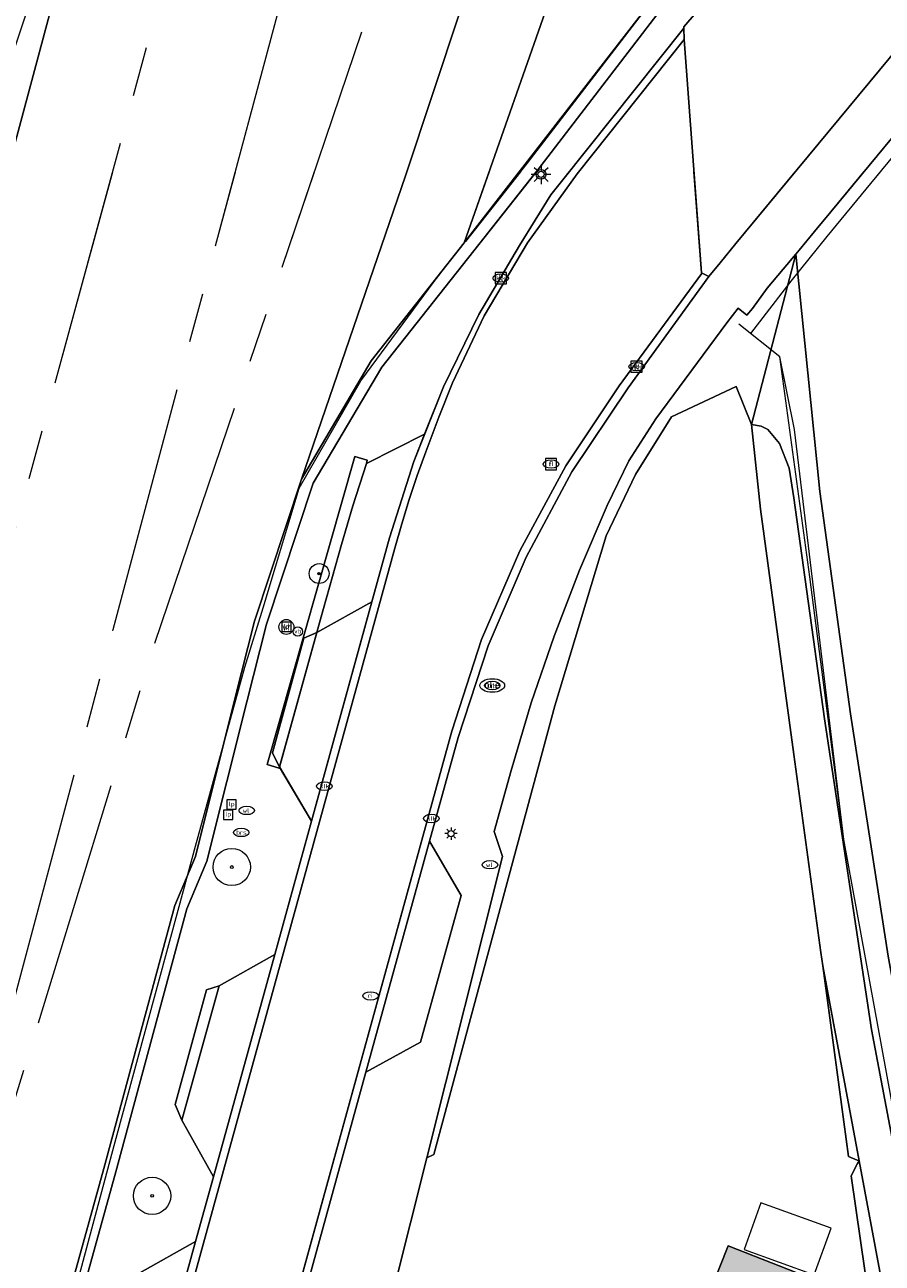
# Model space of a CAD drawing. Header units: metres. Extents: x 196496 to 197479, y 355139 to 356324.
# Tile 54 of 144: x 197271 to 197305, y 355492 to 355542. Entities that reach past the tile are written whole.
import ezdxf
from ezdxf.enums import TextEntityAlignment as Align

# ---------------------------------------------------------------- set-up
doc = ezdxf.new("R2010")
doc.units = ezdxf.units.M
doc.linetypes.add('AM-AS', pattern=[16, 10, -2, 2, -2])
doc.linetypes.add('AM-AS-SO', pattern=[16, 10, -2, 2, -2])
doc.layers.get('0').update_dxf_attribs({"color": 252, "lineweight": 18})
for name, color, linetype, lineweight in [('B-WE-AM-AS_SPOOR-G', 252, 'AM-AS', 18), ('B-WE-AM-AS_SPOOR_TREIN-G', 252, 'AM-AS-SO', 18), ('B-WE-GR-BEPLANTING_CULTUUR_HEESTERS-GV', 252, 'Continuous', 18), ('B-WE-GR-BOOM-S', 252, 'Continuous', 18), ('B-WE-GR-GRAS-GV', 252, 'Continuous', 18), ('B-WE-GR-STRUIK-GV', 252, 'Continuous', 18), ('B-WE-GW-TALUD_KRUIN-G', 252, 'Continuous', 18), ('B-WE-IE-MEUBILAIR-S', 252, 'Continuous', 18), ('B-WE-IE-MEUBILAIR_WATERWEGMEUBILAIR-S', 252, 'Continuous', 18), ('B-WE-IE-TERREINAFSCHEIDING_KUNSTMATIG_HEKWERK-G', 252, 'IE-TERREINAFSCHEIDING-KUNSTMATIG', 18), ('B-WE-KL-BRANDSTOF_PUT-S', 252, 'Continuous', 18), ('B-WE-KL-ET_LS_OV_LICHTMAST-S', 252, 'Continuous', 18), ('B-WE-OG-BEBOUWING-GV', 252, 'Continuous', 18), ('B-WE-OG-BEBOUWING_SCHUUR-GV', 252, 'Continuous', 18), ('B-WE-OG-TERREIN_ERF-GV', 252, 'Continuous', 18), ('B-WE-RI-GWA_KOLK-S', 252, 'Continuous', 18), ('B-WE-RI-GWA_RIOOLPUT-S', 252, 'Continuous', 18), ('B-WE-RI-HWA_GOOT_MOLGOOT-G', 252, 'Continuous', 18), ('B-WE-VH-GESLOTENVERHARDING-GV', 252, 'Continuous', 18), ('B-WE-VH-GOOT-G', 252, 'Continuous', 18), ('B-WE-VH-HALFVERHARDING-GV', 252, 'Continuous', 18), ('B-WE-VH-ONVERHARD-GV', 252, 'Continuous', 18), ('B-WE-VH-OPENVERHARDING_BETONSTRAATSTEEN-GV', 252, 'Continuous', 18), ('B-WE-VH-OPENVERHARDING_TEGEL-GV', 252, 'Continuous', 18), ('B-WE-VH-VERHARDING_ASFALT-GV', 252, 'Continuous', 18), ('B-WE-VH-VERHARDING_BETONSTRAATSTEEN-GV', 252, 'Continuous', 18), ('B-WE-VH-VERHARDING_HALFVERHARDING-GV', 252, 'Continuous', 18), ('B-WE-VH-VERHARDING_TEGEL-GV', 252, 'Continuous', 18)]:
    doc.layers.add(name, color=color, linetype=linetype, lineweight=lineweight)
doc.layers.add('X-XX-AL-PRESENTATIE_GEBOUW3-V', color=7, linetype='Continuous', lineweight=18, true_color=0xf0f0f0)
doc.styles.add('NLCS-ISO', font='NLCS-ISO.ttf')
doc.linetypes.add('IE-TERREINAFSCHEIDING-KUNSTMATIG', pattern='A,4,[82,NLCS.SHX,S=0.75,R=90,X=0,Y=0],4,-2', length=10)

# ---------------------------------------------------------------- blocks, each defined once
blk = doc.blocks.new('SIE-WATER_VERKLIKKER_TRANSPORTLEIDING-SO')
at = {"color": 0, "linetype": 'ByBlock', "lineweight": 18}
blk.add_circle((0, 0), 1.5, dxfattribs=at)
at = {"color": 0, "linetype": 'ByBlock', "lineweight": 18, "style": 'NLCS-ISO'}
blk.add_text('vt', height=1.5, dxfattribs=at).set_placement((0, 0), align=Align.MIDDLE_CENTER)
blk = doc.blocks.new('SKL-ET_OV_LICHTMAST-SO')
at = {"color": 0, "linetype": 'ByBlock', "lineweight": 18}
for points in [[(-1.25, 0), (-2, 0)], [(-1.41, 1.41), (-0.88, 0.88)], [(0, 2), (0, 1.25)], [(0.88, 0.88), (1.41, 1.41)], [(2, 0), (1.25, 0)], [(-1.41, -1.41), (-0.88, -0.88)], [(0, -1.25), (0, -2)], [(0.88, -0.88), (1.41, -1.41)]]:
    blk.add_lwpolyline(points, dxfattribs=at)
blk.add_circle((0, 0), 1, dxfattribs=at)
blk = doc.blocks.new('SRI-KOLK-SO')
at = {"color": 0, "linetype": 'ByBlock', "lineweight": 18}
blk.add_lwpolyline([(-1.125, -1.125), (1.125, -1.125), (1.125, 1.125), (-1.125, 1.125)], close=True, dxfattribs=at)
at = {"color": 0, "linetype": 'ByBlock', "lineweight": 18, "style": 'NLCS-ISO'}
blk.add_text('k', height=1.5, dxfattribs=at).set_placement((0, 0), align=Align.MIDDLE_CENTER)
blk = doc.blocks.new('SKL-BENZINEPUT_OLIEPUT-SO')
at = {"color": 0, "linetype": 'ByBlock', "lineweight": 18}
blk.add_ellipse((0, 0), major_axis=(2.5, 0), ratio=0.54, dxfattribs=at)
at = {"color": 0, "linetype": 'ByBlock', "lineweight": 18, "style": 'NLCS-ISO'}
blk.add_text('olie', height=1.5, dxfattribs=at).set_placement((0, 0.16), align=Align.MIDDLE_CENTER)
blk = doc.blocks.new('SRI-PUT_INSPECTIEPUT_RIOOLPUT-SO')
at = {"color": 0, "linetype": 'ByBlock', "lineweight": 18}
blk.add_lwpolyline([(-1.12, -1.12), (1.12, -1.12), (1.12, 1.12), (-1.12, 1.12)], close=True, dxfattribs=at)
at = {"color": 0, "linetype": 'ByBlock', "lineweight": 18, "style": 'NLCS-ISO'}
blk.add_text('r', height=1.5, dxfattribs=at).set_placement((0, 0.28), align=Align.MIDDLE_CENTER)
blk = doc.blocks.new('SGR-BOOM_01-SO')
at = {"linetype": 'ByBlock', "lineweight": 18}
h = blk.add_hatch(color=0, dxfattribs=at)
h.dxf.hatch_style = 1
edge = h.paths.add_edge_path()
edge.add_arc((0, 0), 0.25, 0, 360)
at = {"color": 0, "linetype": 'ByBlock', "lineweight": 18}
for radius in [2, 0.25]:
    blk.add_circle((0, 0), radius, dxfattribs=at)
blk = doc.blocks.new('SIE-MEUBILAIR_BORD_LOCATIEPAAL-SO')
blk.add_lwpolyline([(-0.75, -0.75), (0.75, -0.75), (0.75, 0.75), (-0.75, 0.75)], close=True)
at = {"style": 'NLCS-ISO'}
blk.add_text('lp', height=0.75, dxfattribs=at).set_placement((0.01, 0.12), align=Align.MIDDLE_CENTER)
blk = doc.blocks.new('SIE-MEUBILAIR_PAAL_LICHTMAST-SO')
for points in [[(-0.62, 0), (-1, 0)], [(-0.71, 0.71), (-0.44, 0.44)], [(0, 1), (0, 0.62)], [(0.44, 0.44), (0.71, 0.71)], [(1, 0), (0.62, 0)], [(-0.71, -0.71), (-0.44, -0.44)], [(0, -0.62), (0, -1)], [(0.44, -0.44), (0.71, -0.71)]]:
    blk.add_lwpolyline(points)
blk.add_circle((0, 0), 0.5)
blk = doc.blocks.new('SIE-MEUBILAIR_PAAL_VERKEERSBORD-SO')
blk.add_circle((0, 0), 0.75)
at = {"style": 'NLCS-ISO'}
blk.add_text('vb', height=0.75, dxfattribs=at).set_placement((0, 0.07), align=Align.MIDDLE_CENTER)
blk = doc.blocks.new('SIE-MEUBILAIR_PUT_KOLK-SO')
blk.add_ellipse((0, 0), major_axis=(1.25, 0), ratio=0.54)
at = {"style": 'NLCS-ISO'}
blk.add_text('klk', height=0.75, dxfattribs=at).set_placement((0.03, 0), align=Align.MIDDLE_CENTER)
blk = doc.blocks.new('SIE-MEUBILAIR_PUT_BRANDSTOFPUT-SO')
blk.add_ellipse((0, 0), major_axis=(1.25, 0), ratio=0.54)
at = {"style": 'NLCS-ISO'}
blk.add_text('brs', height=0.75, dxfattribs=at).set_placement((0.03, 0), align=Align.MIDDLE_CENTER)
blk = doc.blocks.new('SIE-MEUBILAIR_PUT_RIOOLPUT-SO')
blk.add_ellipse((0, 0), major_axis=(1.25, 0), ratio=0.54)
at = {"style": 'NLCS-ISO'}
blk.add_text('ri', height=0.75, dxfattribs=at).set_placement((-0.04, 0.07), align=Align.MIDDLE_CENTER)
blk = doc.blocks.new('SIE-MEUBILAIR_PUT_WATERLEIDINGPUT-SO')
blk.add_ellipse((0, 0), major_axis=(1.25, 0), ratio=0.54)
at = {"style": 'NLCS-ISO'}
blk.add_text('wl', height=0.75, dxfattribs=at).set_placement((-0.14, 0), align=Align.MIDDLE_CENTER)
blk = doc.blocks.new('SGR-BOOM_GBKN-SO')
at = {"color": 0, "linetype": 'ByBlock', "lineweight": 18}
for radius in [3, 0.225]:
    blk.add_circle((0, 0), radius, dxfattribs=at)

msp = doc.modelspace()

# ---------------------------------------------------------------- hatches: boundary and pattern name
at = {"layer": 'X-XX-AL-PRESENTATIE_GEBOUW3-V'}
msp.add_hatch(color=256, dxfattribs=at).paths.add_polyline_path([(197303.069, 355486.63), (197304.267, 355489.67), (197304.643, 355490.623), (197299.1, 355492.808), (197297.352, 355488.373), (197302.895, 355486.188)])

# ---------------------------------------------------------------- linework, layer by layer
at = {"layer": 'B-WE-AM-AS_SPOOR-G', "flags": 128}
for points in [[(197274.351, 355517.627), (197287.969, 355568.633)], [(197276.027, 355517.071), (197284.654, 355542.559), (197288.591, 355554.585), (197291.151, 355562.856), (197291.86, 355565.36)], [(197238.595, 355404.004), (197248.905, 355442.713), (197278.517, 355551.41)], [(197261.976, 355471.187), (197274.351, 355517.627)], [(197261.976, 355471.187), (197276.027, 355517.071)]]:
    msp.add_lwpolyline(points, dxfattribs=at)
at = {"layer": 'B-WE-AM-AS_SPOOR_TREIN-G', "flags": 128}
for points in [[(197238.595, 355404.004), (197248.905, 355442.713), (197274.337, 355536.067)], [(197274.351, 355517.627), (197279.274, 355536.067)], [(197276.027, 355517.071), (197282.456, 355536.067)], [(197261.976, 355471.187), (197274.351, 355517.627)], [(197261.976, 355471.187), (197276.027, 355517.071)]]:
    msp.add_lwpolyline(points, dxfattribs=at)
at = {"layer": 'B-WE-GR-BEPLANTING_CULTUUR_HEESTERS-GV', "flags": 128}
for points in [[(197296.449, 355543.505), (197291.008, 355536.399), (197288.533, 355533.261), (197288.481, 355533.195), (197284.736, 355528.445), (197281.933, 355523.678), (197280.038, 355517.964), (197279.255, 355514.834), (197277.669, 355508.488), (197276.84, 355506.51), (197273.985, 355495.916), (197267.143, 355471.224), (197253.603, 355420.903)], [(197296.846, 355543.201), (197291.401, 355536.089), (197288.874, 355532.885), (197285.167, 355528.192), (197282.408, 355523.521), (197280.523, 355517.843), (197279.74, 355514.713), (197278.13, 355508.295), (197277.323, 355506.38), (197274.467, 355495.782), (197267.626, 355471.094), (197254.087, 355420.776)], [(197254.087, 355420.776), (197267.626, 355471.094), (197274.467, 355495.782), (197277.323, 355506.38), (197278.13, 355508.295), (197279.74, 355514.713), (197280.523, 355517.843), (197282.408, 355523.521), (197285.167, 355528.192), (197288.874, 355532.885), (197291.401, 355536.089), (197296.846, 355543.201)], [(197275.426, 355491.715), (197277.674, 355492.973), (197278.393, 355495.585), (197277.122, 355497.862), (197276.845, 355498.498), (197278.109, 355503.115), (197278.62, 355503.281), (197280.857, 355504.533), (197282.337, 355509.909), (197281.054, 355512.087), (197280.765, 355512.665), (197282.029, 355517.283), (197282.548, 355517.505), (197284.768, 355518.737), (197285.48, 355521.324), (197286.451, 355524.4), (197287.651, 355527.404), (197289.072, 355530.31), (197290.701, 355533.094), (197291.971, 355535.134), (197292.446, 355535.74), (197297.317, 355541.852), (197297.315, 355541.895), (197297.82, 355542.484)], [(197291.383, 355536.067), (197288.874, 355532.885), (197285.167, 355528.192), (197282.408, 355523.521), (197280.523, 355517.843), (197279.74, 355514.713), (197278.13, 355508.295), (197277.323, 355506.38), (197274.467, 355495.782), (197267.626, 355471.094), (197254.087, 355420.776)], [(197290.746, 355536.067), (197288.533, 355533.261), (197288.481, 355533.195), (197284.736, 355528.445), (197281.933, 355523.678), (197280.038, 355517.964), (197279.255, 355514.834)], [(197268.981, 355461.533), (197270.603, 355467.292), (197269.329, 355469.572), (197269.036, 355470.15), (197270.3, 355474.768), (197270.825, 355474.991), (197273.069, 355476.248), (197273.965, 355479.501), (197272.678, 355481.729), (197272.381, 355482.264), (197274.945, 355491.581), (197275.426, 355491.715), (197277.674, 355492.973), (197278.393, 355495.585), (197277.122, 355497.862)]]:
    msp.add_lwpolyline(points, dxfattribs=at)
at = {"layer": 'B-WE-GR-BEPLANTING_CULTUUR_HEESTERS-GV'}
for points in [[(197279.255, 355514.834), (197277.669, 355508.488), (197276.84, 355506.51), (197273.985, 355495.916), (197267.143, 355471.224), (197253.603, 355420.903), (197248.472, 355401.329), (197243.855, 355383.364), (197244.332, 355383.209), (197248.956, 355401.205), (197254.087, 355420.776), (197267.626, 355471.094), (197274.467, 355495.782), (197277.323, 355506.38), (197278.13, 355508.295), (197279.74, 355514.713), (197280.523, 355517.843), (197282.408, 355523.521), (197285.167, 355528.192), (197288.874, 355532.885), (197291.383, 355536.067)], [(197277.122, 355497.862), (197276.845, 355498.498), (197278.109, 355503.115), (197278.62, 355503.281), (197280.857, 355504.533), (197282.337, 355509.909), (197281.052, 355512.091), (197281.039, 355512.048), (197280.556, 355512.186), (197284.084, 355524.591), (197284.583, 355524.444), (197284.544, 355524.31), (197286.89, 355525.5), (197287.651, 355527.404), (197289.072, 355530.31), (197290.701, 355533.094), (197291.971, 355535.134), (197292.446, 355535.74), (197292.706, 355536.067)]]:
    msp.add_lwpolyline(points, dxfattribs=at)
at = {"layer": 'B-WE-GR-BEPLANTING_CULTUUR_HEESTERS-GV', "flags": 128}
msp.add_lwpolyline([(197286.976, 355496.346), (197287.261, 355496.484), (197292.126, 355514.553), (197294.19, 355521.403), (197295.381, 355523.869), (197296.819, 355526.199), (197299.433, 355527.408), (197300.046, 355525.882), (197301.822, 355532.749), (197301.312, 355532.143), (197300.675, 355531.373), (197300.082, 355530.554), (197299.858, 355530.281), (197299.509, 355530.572), (197299.05, 355529.978), (197296.19, 355526.11), (197295.104, 355524.427), (197294.238, 355522.62), (197293.117, 355520.013), (197292.097, 355517.362), (197291.18, 355514.674), (197290.368, 355511.954), (197289.683, 355509.486), (197290.02, 355508.49)], close=True, dxfattribs=at)
at = {"layer": 'B-WE-GR-GRAS-GV', "flags": 128}
for points in [[(197277.434, 355563.568), (197271.825, 355545.365), (197269.815, 355539.353), (197266.794, 355530.3), (197261.118, 355511.788), (197257.183, 355497.967), (197253.316, 355482.863), (197248.753, 355467.178), (197244.518, 355452.157), (197241.71, 355443.203), (197239.348, 355433.408), (197234.944, 355412.371), (197234.781, 355411.805), (197236.382, 355411.364), (197236.836, 355412.4), (197238.21, 355417.173), (197241.646, 355429.244), (197250.404, 355463.595), (197260.55, 355500.447), (197271.788, 355542.395)], [(197301.029, 355549.36), (197301.042, 355549.376), (197300.88, 355551.859), (197300.744, 355557.873), (197294.909, 355562.775), (197293.504, 355558.209), (197291.614, 355552.498), (197291.947, 355552.014), (197293.792, 355557.732), (197296.898, 355556.742), (197294.532, 355548.837), (197294.024, 355548.998), (197288.481, 355533.195), (197288.533, 355533.261), (197291.008, 355536.399), (197296.449, 355543.505), (197297.169, 355544.381)], [(197300.046, 355525.882), (197300.433, 355525.815), (197300.701, 355525.68), (197301.168, 355525.123), (197301.565, 355524.127), (197301.746, 355522.927), (197302.982, 355514.031), (197304.873, 355501.515), (197309.627, 355476.457), (197311.094, 355475.388), (197309.1, 355484.836), (197305.542, 355504.466), (197304.025, 355514.231), (197302.8, 355523.185), (197301.822, 355532.749)], [(197300.046, 355525.882), (197300.433, 355525.815), (197300.701, 355525.68), (197301.168, 355525.123), (197301.565, 355524.127), (197301.746, 355522.927), (197302.982, 355514.031), (197304.873, 355501.515), (197309.627, 355476.457), (197311.094, 355475.388), (197309.1, 355484.836), (197305.542, 355504.466), (197304.025, 355514.231), (197302.8, 355523.185), (197301.822, 355532.749)]]:
    msp.add_lwpolyline(points, close=True, dxfattribs=at)
msp.add_lwpolyline([(197289.488, 355536.067), (197288.481, 355533.195), (197288.533, 355533.261), (197290.746, 355536.067)], dxfattribs=at)
at = {"layer": 'B-WE-GR-STRUIK-GV', "flags": 128}
msp.add_lwpolyline([(197309.627, 355476.457), (197304.873, 355501.515), (197302.982, 355514.031), (197301.746, 355522.927), (197301.565, 355524.127), (197301.168, 355525.123), (197300.701, 355525.68), (197300.433, 355525.815), (197300.046, 355525.882), (197300.4, 355522.475), (197301.001, 355518.12), (197301.753, 355512.591), (197302.839, 355504.614), (197302.909, 355504.083), (197304.371, 355496.229), (197306.121, 355486.878)], dxfattribs=at)
msp.add_lwpolyline([(197309.627, 355476.457), (197304.873, 355501.515), (197302.982, 355514.031), (197301.746, 355522.927), (197301.565, 355524.127), (197301.168, 355525.123), (197300.701, 355525.68), (197300.433, 355525.815), (197300.046, 355525.882), (197300.4, 355522.475), (197301.001, 355518.12), (197301.753, 355512.591), (197302.839, 355504.614), (197302.909, 355504.083), (197304.371, 355496.229), (197306.121, 355486.878)], dxfattribs=at)
for points in [[(197302.909, 355504.083), (197303.944, 355496.402), (197304.295, 355496.26), (197304.371, 355496.229)], [(197304.371, 355496.229), (197304.315, 355496.121), (197304.051, 355495.618), (197304.788, 355490.505), (197304.753, 355490.515), (197304.378, 355489.638), (197305.25, 355489.387), (197304.691, 355487.445), (197305.645, 355487.067), (197306.121, 355486.878)]]:
    msp.add_lwpolyline(points, close=True, dxfattribs=at)
at = {"layer": 'B-WE-GW-TALUD_KRUIN-G', "flags": 128}
msp.add_lwpolyline([(197317.728, 355442.092), (197312.986, 355460.291), (197311.916, 355464.966), (197309.627, 355476.457), (197304.873, 355501.515), (197302.982, 355514.031), (197301.746, 355522.927), (197301.565, 355524.127), (197301.168, 355525.123), (197300.701, 355525.68), (197300.433, 355525.815), (197300.046, 355525.882)], dxfattribs=at)
msp.add_lwpolyline([(197317.728, 355442.092), (197312.986, 355460.291), (197311.916, 355464.966), (197309.627, 355476.457), (197304.873, 355501.515), (197302.982, 355514.031), (197301.746, 355522.927), (197301.565, 355524.127), (197301.168, 355525.123), (197300.701, 355525.68), (197300.433, 355525.815), (197300.046, 355525.882)], dxfattribs=at)
at = {"layer": 'B-WE-IE-TERREINAFSCHEIDING_KUNSTMATIG_HEKWERK-G', "ltscale": 0.2, "flags": 128}
for points in [[(197248.569, 355401.303), (197250.944, 355409.919), (197253.547, 355419.557), (197256.839, 355431.663), (197259.431, 355441.31), (197262.001, 355450.953), (197263.932, 355458.19), (197265.863, 355465.438), (197267.171, 355470.241), (197269.815, 355479.92), (197272.451, 355489.583), (197274.395, 355496.839), (197277.014, 355506.468), (197277.669, 355508.907), (197279.655, 355516.109), (197280.392, 355518.499), (197281.841, 355523.32), (197284.321, 355527.637), (197287.276, 355531.64), (197296.449, 355543.505), (197299.483, 355547.432), (197300.981, 355549.356), (197300.911, 355551.927), (197305.999, 355558.047), (197307.529, 355556.879), (197311.477, 355562.427), (197312.195, 355564.605), (197313.382, 355569.485), (197314.285, 355574.517), (197314.989, 355579.283)], [(197312.857, 355544.076), (197311.092, 355543.25), (197309.522, 355541.288), (197307.618, 355538.977), (197304.827, 355535.592), (197303.076, 355533.453), (197301.629, 355531.663), (197300.005, 355529.551)], [(197306.523, 355494.065), (197303.761, 355509.174), (197301.77, 355525.683), (197301.188, 355528.603), (197299.533, 355529.929)]]:
    msp.add_lwpolyline(points, dxfattribs=at)
at = {"layer": 'B-WE-IE-TERREINAFSCHEIDING_KUNSTMATIG_HEKWERK-G', "flags": 128}
for points in [[(197248.569, 355401.303), (197250.944, 355409.919), (197253.547, 355419.557), (197256.839, 355431.663), (197259.431, 355441.31), (197262.001, 355450.953), (197263.932, 355458.19), (197265.863, 355465.438), (197267.171, 355470.241), (197269.815, 355479.92), (197272.451, 355489.583), (197274.395, 355496.839), (197277.014, 355506.468), (197277.669, 355508.907), (197279.655, 355516.109), (197280.392, 355518.499), (197281.841, 355523.32), (197284.321, 355527.637), (197287.276, 355531.64), (197290.698, 355536.067)], [(197305.218, 355536.067), (197304.827, 355535.592), (197303.076, 355533.453), (197301.629, 355531.663), (197300.005, 355529.551)], [(197306.523, 355494.065), (197303.761, 355509.174), (197302.398, 355519.749), (197301.188, 355528.603), (197299.533, 355529.929)]]:
    msp.add_lwpolyline(points, dxfattribs=at)
at = {"layer": 'B-WE-OG-BEBOUWING-GV', "flags": 128}
msp.add_lwpolyline([(197303.069, 355486.63), (197304.267, 355489.67), (197304.643, 355490.623), (197299.1, 355492.808), (197297.352, 355488.373), (197302.895, 355486.188)], close=True, dxfattribs=at)
at = {"layer": 'B-WE-OG-BEBOUWING_SCHUUR-GV', "flags": 128}
msp.add_lwpolyline([(197302.567, 355491.634), (197303.245, 355493.516), (197300.422, 355494.532), (197299.744, 355492.65)], close=True, dxfattribs=at)
at = {"layer": 'B-WE-OG-TERREIN_ERF-GV', "flags": 128}
msp.add_lwpolyline([(197304.788, 355490.505), (197304.051, 355495.618), (197304.315, 355496.121), (197304.371, 355496.229), (197304.295, 355496.26), (197303.944, 355496.402), (197302.909, 355504.083), (197302.839, 355504.614), (197301.753, 355512.591), (197301.001, 355518.12), (197300.4, 355522.475), (197300.046, 355525.882), (197299.433, 355527.408), (197296.819, 355526.199), (197295.381, 355523.869), (197294.19, 355521.403), (197292.126, 355514.553), (197287.261, 355496.484), (197286.976, 355496.346), (197285.665, 355491.113)], dxfattribs=at)
msp.add_lwpolyline([(197304.788, 355490.505), (197304.051, 355495.618), (197304.315, 355496.121), (197304.371, 355496.229), (197304.295, 355496.26), (197303.944, 355496.402), (197302.909, 355504.083), (197302.839, 355504.614), (197301.753, 355512.591), (197301.001, 355518.12), (197300.4, 355522.475), (197300.046, 355525.882), (197299.433, 355527.408), (197296.819, 355526.199), (197295.381, 355523.869), (197294.19, 355521.403), (197292.126, 355514.553), (197287.261, 355496.484), (197286.976, 355496.346), (197285.665, 355491.113)], dxfattribs=at)
msp.add_lwpolyline([(197304.267, 355489.67), (197303.069, 355486.63), (197302.895, 355486.188), (197297.352, 355488.373), (197299.1, 355492.808), (197304.643, 355490.623)], close=True, dxfattribs=at)
msp.add_lwpolyline([(197304.267, 355489.67), (197303.069, 355486.63), (197302.895, 355486.188), (197297.352, 355488.373), (197299.1, 355492.808), (197304.643, 355490.623)], close=True, dxfattribs=at)
at = {"layer": 'B-WE-RI-HWA_GOOT_MOLGOOT-G', "flags": 128}
for points in [[(197293.099, 355536.067), (197293.026, 355535.975), (197291.025, 355533.201)], [(197291.025, 355533.201), (197289.282, 355530.258)], [(197298.035, 355531.959), (197294.723, 355527.446), (197292.573, 355524.22), (197290.718, 355520.797), (197289.184, 355517.219), (197287.986, 355513.532), (197253.621, 355388.648)], [(197289.282, 355530.258), (197288.015, 355527.563), (197287.464, 355526.18), (197286.934, 355524.789), (197286.59, 355523.827), (197286.272, 355522.857), (197285.976, 355521.88), (197285.696, 355520.898), (197250.683, 355393.673), (197251.756, 355391.752)]]:
    msp.add_lwpolyline(points, dxfattribs=at)
at = {"layer": 'B-WE-VH-GESLOTENVERHARDING-GV', "flags": 128}
msp.add_lwpolyline([(197297.728, 355536.067), (197298.026, 355531.995), (197298.052, 355531.982), (197298.323, 355531.843), (197298.78, 355532.401), (197299.41, 355533.175), (197301.804, 355536.067)], dxfattribs=at)
at = {"layer": 'B-WE-VH-GOOT-G', "flags": 128}
for points in [[(197297.339, 355541.386), (197293.026, 355535.975), (197291.025, 355533.201), (197289.282, 355530.258), (197288.015, 355527.563), (197287.464, 355526.18), (197286.934, 355524.789), (197286.59, 355523.827), (197286.272, 355522.857), (197285.976, 355521.88), (197285.696, 355520.898), (197250.683, 355393.673), (197251.756, 355391.752), (197246.768, 355376.433), (197246.506, 355376.059), (197246.08, 355375.894)], [(197298.035, 355531.959), (197294.723, 355527.446), (197292.573, 355524.22), (197290.718, 355520.797), (197289.184, 355517.219), (197287.986, 355513.532), (197249.519, 355373.741), (197249.363, 355372.713), (197249.451, 355371.676)]]:
    msp.add_lwpolyline(points, dxfattribs=at)
at = {"layer": 'B-WE-VH-HALFVERHARDING-GV', "flags": 128}
for points in [[(197270.093, 355536.067), (197260.55, 355500.447), (197250.404, 355463.595), (197241.646, 355429.244), (197238.21, 355417.173), (197236.836, 355412.4), (197236.382, 355411.364), (197236.496, 355411.333), (197235.95, 355409.3), (197236.044, 355408.437), (197235.118, 355404.945), (197248.472, 355401.329), (197253.603, 355420.903), (197267.143, 355471.224), (197273.985, 355495.916), (197276.84, 355506.51), (197277.669, 355508.488), (197279.255, 355514.834), (197280.038, 355517.964), (197281.933, 355523.678), (197286.122, 355535.904), (197286.176, 355536.067)], [(197304.571, 355536.067), (197303.236, 355534.454), (197302.585, 355533.664), (197301.956, 355532.907), (197301.822, 355532.749), (197302.8, 355523.185), (197304.025, 355514.231), (197305.542, 355504.466), (197309.1, 355484.836), (197311.094, 355475.388)]]:
    msp.add_lwpolyline(points, dxfattribs=at)
at = {"layer": 'B-WE-VH-ONVERHARD-GV', "flags": 128}
for points in [[(197294.024, 355548.998), (197291.256, 355549.872), (197291.947, 355552.014), (197291.614, 355552.498), (197286.122, 355535.904), (197281.933, 355523.678), (197284.736, 355528.445), (197288.481, 355533.195)], [(197286.976, 355496.346), (197287.261, 355496.484), (197292.126, 355514.553), (197294.19, 355521.403), (197295.381, 355523.869), (197296.819, 355526.199), (197299.433, 355527.408), (197300.046, 355525.882), (197301.822, 355532.749), (197301.312, 355532.143), (197300.675, 355531.373), (197300.082, 355530.554), (197299.858, 355530.281), (197299.509, 355530.572), (197299.05, 355529.978), (197296.19, 355526.11), (197295.104, 355524.427), (197294.238, 355522.62), (197293.117, 355520.013), (197292.097, 355517.362), (197291.18, 355514.674), (197290.368, 355511.954), (197289.683, 355509.486), (197290.02, 355508.49)]]:
    msp.add_lwpolyline(points, close=True, dxfattribs=at)
msp.add_lwpolyline([(197286.176, 355536.067), (197286.122, 355535.904), (197281.933, 355523.678), (197284.736, 355528.445), (197288.481, 355533.195), (197289.488, 355536.067)], dxfattribs=at)
at = {"layer": 'B-WE-VH-OPENVERHARDING_BETONSTRAATSTEEN-GV'}
for points in [[(197258.177, 355422.159), (197256.36, 355415.559), (197254.394, 355408.421), (197253.523, 355405.258), (197250.985, 355396.04), (197250.332, 355393.668), (197251.392, 355391.725), (197248.21, 355381.947), (197247.721, 355380.43), (197247.996, 355380.343), (197251.756, 355391.752), (197250.683, 355393.673), (197285.696, 355520.898), (197285.976, 355521.88), (197286.272, 355522.857), (197286.59, 355523.827), (197286.934, 355524.789), (197287.464, 355526.18), (197288.015, 355527.563), (197289.282, 355530.258), (197291.025, 355533.201), (197293.026, 355535.975), (197293.099, 355536.067)], [(197298.035, 355531.959), (197298.052, 355531.982), (197298.026, 355531.995), (197297.728, 355536.067)]]:
    msp.add_lwpolyline(points, dxfattribs=at)
at = {"layer": 'B-WE-VH-OPENVERHARDING_BETONSTRAATSTEEN-GV', "flags": 128}
for points in [[(197293.099, 355536.067), (197293.026, 355535.975), (197291.025, 355533.201), (197289.282, 355530.258), (197288.015, 355527.563), (197287.464, 355526.18), (197286.934, 355524.789), (197286.59, 355523.827), (197286.272, 355522.857), (197285.976, 355521.88), (197285.696, 355520.898), (197250.683, 355393.673), (197251.756, 355391.752), (197247.996, 355380.343), (197253.069, 355378.737), (197255.06, 355386.033), (197253.621, 355388.648), (197287.986, 355513.532), (197289.184, 355517.219), (197290.718, 355520.797), (197292.573, 355524.22), (197294.723, 355527.446), (197298.035, 355531.959)], [(197292.706, 355536.067), (197292.446, 355535.74), (197291.971, 355535.134), (197290.701, 355533.094), (197289.072, 355530.31), (197287.651, 355527.404), (197286.89, 355525.5), (197286.451, 355524.4), (197285.48, 355521.324), (197284.768, 355518.737), (197284.449, 355517.58), (197282.337, 355509.909), (197280.857, 355504.533), (197278.393, 355495.585), (197277.674, 355492.973), (197275.832, 355486.284), (197273.965, 355479.501), (197273.069, 355476.248), (197270.603, 355467.292), (197268.981, 355461.533)], [(197273.488, 355459.69), (197275.074, 355465.449), (197276.639, 355471.136), (197278.272, 355477.069), (197284.529, 355499.793), (197287.091, 355509.098), (197288.243, 355513.281), (197289.44, 355516.968), (197290.971, 355520.546), (197292.819, 355523.972), (197295.079, 355527.367), (197298.323, 355531.843), (197298.052, 355531.982), (197298.035, 355531.959), (197294.723, 355527.446), (197292.573, 355524.22), (197290.718, 355520.797), (197289.184, 355517.219), (197287.986, 355513.532), (197253.621, 355388.648)]]:
    msp.add_lwpolyline(points, dxfattribs=at)
for points in [[(197284.544, 355524.31), (197283.999, 355522.613), (197283.537, 355521.054), (197282.701, 355518.039), (197281.052, 355512.091), (197282.337, 355509.909), (197284.449, 355517.58), (197284.768, 355518.737), (197285.48, 355521.324), (197286.451, 355524.4), (197286.89, 355525.5)], [(197284.529, 355499.793), (197286.723, 355501.002), (197288.359, 355506.911), (197287.091, 355509.098)], [(197278.62, 355503.281), (197277.122, 355497.862), (197278.393, 355495.585), (197280.857, 355504.533)], [(197272.678, 355481.729), (197273.965, 355479.501), (197275.832, 355486.284), (197277.674, 355492.973), (197275.426, 355491.715), (197274.065, 355486.77)]]:
    msp.add_lwpolyline(points, close=True, dxfattribs=at)
at = {"layer": 'B-WE-VH-OPENVERHARDING_TEGEL-GV', "flags": 128}
msp.add_lwpolyline([(197301.804, 355536.067), (197299.41, 355533.175), (197298.78, 355532.401), (197298.323, 355531.843), (197295.079, 355527.367), (197292.819, 355523.972), (197290.971, 355520.546), (197289.44, 355516.968), (197288.243, 355513.281), (197287.091, 355509.098), (197288.359, 355506.911), (197286.723, 355501.002), (197284.529, 355499.793), (197278.272, 355477.069), (197278.388, 355476.801), (197278.631, 355476.639), (197279.41, 355476.407), (197279.712, 355476.164), (197279.758, 355475.779), (197278.357, 355470.663), (197276.799, 355464.974), (197275.537, 355460.367)], dxfattribs=at)
at = {"layer": 'B-WE-VH-OPENVERHARDING_TEGEL-GV'}
msp.add_lwpolyline([(197285.665, 355491.113), (197286.976, 355496.346), (197290.02, 355508.49), (197289.683, 355509.486), (197290.368, 355511.954), (197291.18, 355514.674), (197292.097, 355517.362), (197293.117, 355520.013), (197294.238, 355522.62), (197295.104, 355524.427), (197296.19, 355526.11), (197299.05, 355529.978), (197299.509, 355530.572), (197299.858, 355530.281), (197300.082, 355530.554), (197300.675, 355531.373), (197301.312, 355532.143), (197301.822, 355532.749), (197301.956, 355532.907), (197302.585, 355533.664), (197303.236, 355534.454), (197304.571, 355536.067)], dxfattribs=at)
at = {"layer": 'B-WE-VH-OPENVERHARDING_TEGEL-GV', "flags": 128}
for points in [[(197282.701, 355518.039), (197283.537, 355521.054), (197283.999, 355522.613), (197284.544, 355524.31), (197284.583, 355524.444), (197284.084, 355524.591), (197280.556, 355512.186), (197281.039, 355512.048), (197281.052, 355512.091)], [(197278.62, 355503.281), (197278.109, 355503.115), (197276.845, 355498.498), (197277.122, 355497.862)]]:
    msp.add_lwpolyline(points, close=True, dxfattribs=at)
at = {"layer": 'B-WE-VH-VERHARDING_ASFALT-GV', "flags": 128}
msp.add_lwpolyline([(197308.144, 355554.717), (197301.208, 355546.503), (197298.465, 355543.254), (197297.82, 355542.484), (197297.315, 355541.895), (197297.317, 355541.852), (197297.339, 355541.386), (197298.026, 355531.995), (197298.052, 355531.982), (197298.323, 355531.843), (197298.78, 355532.401), (197299.41, 355533.175), (197314.296, 355551.157)], dxfattribs=at)
at = {"layer": 'B-WE-VH-VERHARDING_BETONSTRAATSTEEN-GV', "flags": 128}
for points in [[(197250.683, 355393.673), (197285.696, 355520.898), (197285.976, 355521.88), (197286.272, 355522.857), (197286.59, 355523.827), (197286.934, 355524.789), (197287.464, 355526.18), (197288.015, 355527.563), (197289.282, 355530.258), (197291.025, 355533.201), (197293.026, 355535.975), (197297.339, 355541.386), (197297.317, 355541.852), (197292.446, 355535.74), (197291.971, 355535.134), (197290.701, 355533.094), (197289.072, 355530.31), (197287.651, 355527.404), (197286.451, 355524.4), (197285.48, 355521.324), (197284.768, 355518.737), (197282.337, 355509.909), (197280.857, 355504.533), (197278.393, 355495.585), (197277.674, 355492.973), (197275.832, 355486.284)], [(197249.519, 355373.741), (197287.986, 355513.532), (197289.184, 355517.219), (197290.718, 355520.797), (197292.573, 355524.22), (197294.723, 355527.446), (197298.035, 355531.959), (197298.052, 355531.982), (197298.026, 355531.995), (197297.339, 355541.386), (197293.026, 355535.975), (197291.025, 355533.201), (197289.282, 355530.258), (197288.015, 355527.563), (197287.464, 355526.18), (197286.934, 355524.789), (197286.59, 355523.827), (197286.272, 355522.857), (197285.976, 355521.88), (197285.696, 355520.898), (197250.683, 355393.673)], [(197273.488, 355459.69), (197275.074, 355465.449), (197276.639, 355471.136), (197278.272, 355477.069), (197284.529, 355499.793), (197287.091, 355509.098), (197288.243, 355513.281), (197289.44, 355516.968), (197290.971, 355520.546), (197292.819, 355523.972), (197295.079, 355527.367), (197298.323, 355531.843), (197298.052, 355531.982), (197298.035, 355531.959), (197294.723, 355527.446), (197292.573, 355524.22), (197290.718, 355520.797), (197289.184, 355517.219), (197287.986, 355513.532), (197249.519, 355373.741)]]:
    msp.add_lwpolyline(points, dxfattribs=at)
for points in [[(197282.548, 355517.505), (197281.054, 355512.087), (197282.337, 355509.909), (197284.768, 355518.737)], [(197281.054, 355512.087), (197282.548, 355517.505), (197282.029, 355517.283), (197280.765, 355512.665)]]:
    msp.add_lwpolyline(points, close=True, dxfattribs=at)
at = {"layer": 'B-WE-VH-VERHARDING_HALFVERHARDING-GV', "flags": 128}
for points in [[(197316.05, 355586.669), (197289.547, 355609.054), (197280.266, 355575.079), (197277.434, 355563.568), (197271.788, 355542.395), (197260.55, 355500.447), (197250.404, 355463.595), (197241.646, 355429.244)], [(197253.603, 355420.903), (197267.143, 355471.224), (197273.985, 355495.916), (197276.84, 355506.51), (197277.669, 355508.488), (197279.255, 355514.834), (197280.038, 355517.964), (197281.933, 355523.678), (197286.122, 355535.904), (197291.614, 355552.498), (197293.504, 355558.209), (197294.909, 355562.775), (197300.744, 355557.873), (197303.763, 355555.336), (197305.927, 355557.946)], [(197307.547, 355539.661), (197303.236, 355534.454), (197302.585, 355533.664), (197301.956, 355532.907), (197301.822, 355532.749), (197302.8, 355523.185), (197304.025, 355514.231), (197305.542, 355504.466)]]:
    msp.add_lwpolyline(points, dxfattribs=at)
at = {"layer": 'B-WE-VH-VERHARDING_TEGEL-GV', "flags": 128}
for points in [[(197314.296, 355551.157), (197299.41, 355533.175), (197298.78, 355532.401), (197298.323, 355531.843), (197295.079, 355527.367), (197292.819, 355523.972), (197290.971, 355520.546), (197289.44, 355516.968), (197288.243, 355513.281), (197287.091, 355509.098), (197288.359, 355506.911), (197286.723, 355501.002), (197284.529, 355499.793), (197278.272, 355477.069), (197278.388, 355476.801), (197278.631, 355476.639), (197279.41, 355476.407), (197279.712, 355476.164), (197279.758, 355475.779), (197278.357, 355470.663), (197276.799, 355464.974), (197275.537, 355460.367)], [(197285.665, 355491.113), (197286.976, 355496.346), (197290.02, 355508.49), (197289.683, 355509.486), (197290.368, 355511.954), (197291.18, 355514.674), (197292.097, 355517.362), (197293.117, 355520.013), (197294.238, 355522.62), (197295.104, 355524.427), (197296.19, 355526.11), (197299.05, 355529.978), (197299.509, 355530.572), (197299.858, 355530.281), (197300.082, 355530.554), (197300.675, 355531.373), (197301.312, 355532.143), (197301.822, 355532.749), (197301.956, 355532.907), (197302.585, 355533.664), (197303.236, 355534.454), (197307.547, 355539.661)]]:
    msp.add_lwpolyline(points, dxfattribs=at)

# ---------------------------------------------------------------- block references
at = {"layer": 'B-WE-GR-BOOM-S'}
for name, p, xscale, yscale, zscale in [('SGR-BOOM_01-SO', (197282.643, 355519.879), 0.2, 0.2, 0.2), ('SGR-BOOM_GBKN-SO', (197279.127, 355508.06), 0.25, 0.25, 0.25), ('SGR-BOOM_GBKN-SO', (197275.922, 355494.815), 0.25, 0.25, 0.25)]:
    msp.add_blockref(name, p, dxfattribs=dict(at, xscale=xscale, yscale=yscale, zscale=zscale))
at = {"layer": 'B-WE-IE-MEUBILAIR-S', "xscale": 0.25, "yscale": 0.25, "zscale": 0.25}
for name, p in [('SIE-MEUBILAIR_PAAL_LICHTMAST-SO', (197291.574, 355535.959)), ('SIE-MEUBILAIR_PUT_KOLK-SO', (197289.955, 355531.779)), ('SIE-MEUBILAIR_PUT_KOLK-SO', (197295.419, 355528.214)), ('SIE-MEUBILAIR_PUT_RIOOLPUT-SO', (197291.978, 355524.288)), ('SIE-MEUBILAIR_BORD_LOCATIEPAAL-SO', (197281.326, 355517.73)), ('SIE-MEUBILAIR_PAAL_VERKEERSBORD-SO', (197281.784, 355517.543)), ('SIE-MEUBILAIR_PUT_BRANDSTOFPUT-SO', (197289.609, 355515.372)), ('SIE-MEUBILAIR_PUT_KOLK-SO', (197282.854, 355511.317)), ('SIE-MEUBILAIR_BORD_LOCATIEPAAL-SO', (197278.983, 355510.168)), ('SIE-MEUBILAIR_BORD_LOCATIEPAAL-SO', (197279.123, 355510.573)), ('SIE-MEUBILAIR_PUT_WATERLEIDINGPUT-SO', (197279.732, 355510.338)), ('SIE-MEUBILAIR_PUT_KOLK-SO', (197287.159, 355510.015)), ('SIE-MEUBILAIR_PUT_BRANDSTOFPUT-SO', (197279.508, 355509.452)), ('SIE-MEUBILAIR_PAAL_LICHTMAST-SO', (197287.954, 355509.406)), ('SIE-MEUBILAIR_PUT_WATERLEIDINGPUT-SO', (197289.519, 355508.151)), ('SIE-MEUBILAIR_PUT_RIOOLPUT-SO', (197284.713, 355502.869))]:
    msp.add_blockref(name, p, dxfattribs=at)
at = {"layer": 'B-WE-IE-MEUBILAIR_WATERWEGMEUBILAIR-S', "xscale": 0.2, "yscale": 0.2, "zscale": 0.2}
msp.add_blockref('SIE-WATER_VERKLIKKER_TRANSPORTLEIDING-SO', (197281.326, 355517.73), dxfattribs=at)
at = {"layer": 'B-WE-KL-BRANDSTOF_PUT-S', "xscale": 0.2, "yscale": 0.2, "zscale": 0.2}
msp.add_blockref('SKL-BENZINEPUT_OLIEPUT-SO', (197289.609, 355515.372), dxfattribs=at)
at = {"layer": 'B-WE-KL-ET_LS_OV_LICHTMAST-S', "xscale": 0.2, "yscale": 0.2, "zscale": 0.2}
msp.add_blockref('SKL-ET_OV_LICHTMAST-SO', (197291.574, 355535.959), dxfattribs=at)
at = {"layer": 'B-WE-RI-GWA_KOLK-S', "xscale": 0.2, "yscale": 0.2, "zscale": 0.2}
for p in [(197289.955, 355531.779), (197295.419, 355528.214)]:
    msp.add_blockref('SRI-KOLK-SO', p, dxfattribs=at)
at = {"layer": 'B-WE-RI-GWA_RIOOLPUT-S', "xscale": 0.2, "yscale": 0.2, "zscale": 0.2}
msp.add_blockref('SRI-PUT_INSPECTIEPUT_RIOOLPUT-SO', (197291.978, 355524.288), dxfattribs=at)

doc.saveas('drawing.dxf')
